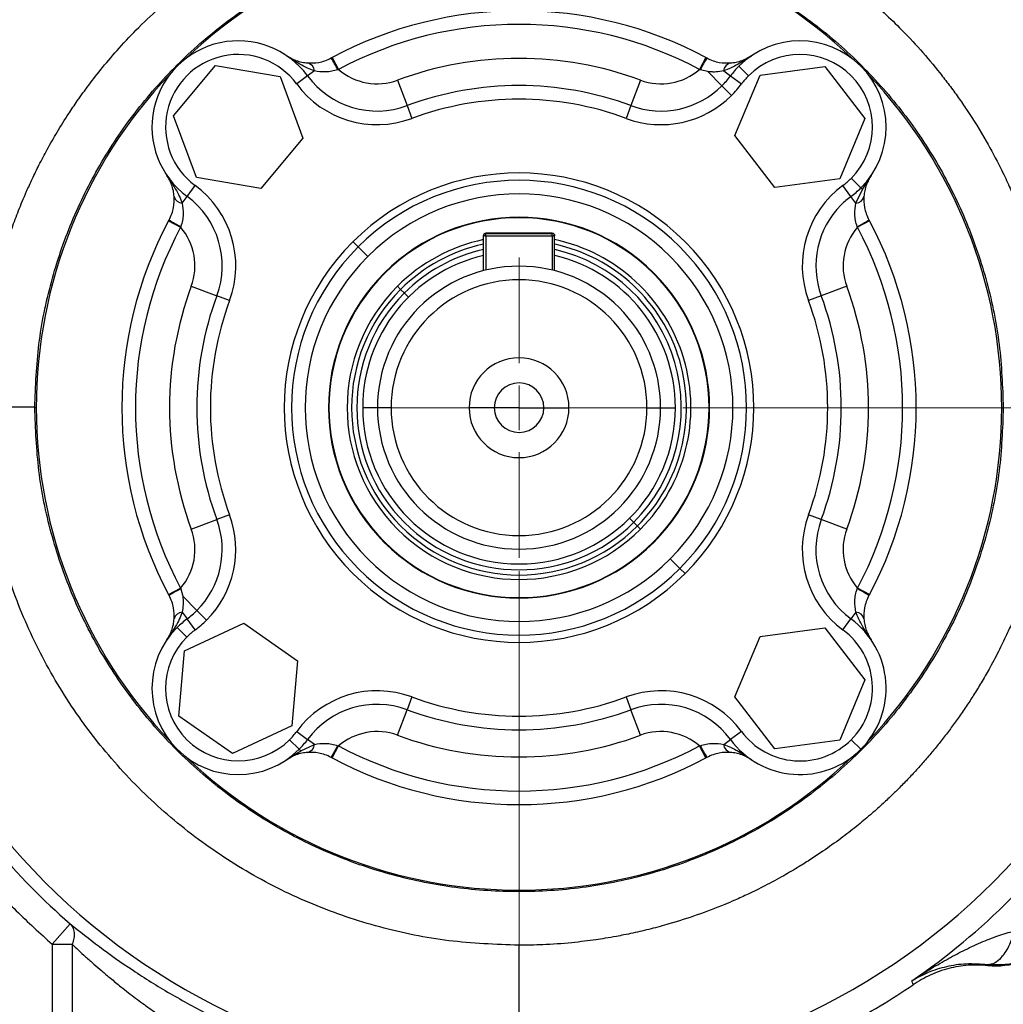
# Model space of a CAD drawing. Header units: inches. Extents: x 0.6 to 16.3, y 0.2 to 11.5.
# Tile 11 of 13: x 11.2 to 14.1, y 5.7 to 8.6. Entities that reach past the tile are written whole.
import ezdxf

# ---------------------------------------------------------------- set-up
doc = ezdxf.new("R2010")
doc.units = ezdxf.units.IN
doc.header["$MEASUREMENT"] = 0
doc.styles.add('SLDTEXTSTYLE0', font='TXT', dxfattribs={"width": 0.75})
doc.dimstyles.new('SLDDIMSTYLE0', dxfattribs={"dimtxt": 0.137795, "dimasz": 0.14, "dimexe": 0, "dimexo": 0.0625, "dimgap": 0.034449, "dimtad": 0, "dimtih": 1, "dimtoh": 1, "dimdec": 1, "dimlfac": 1.5, "dimrnd": 1e-09, "dimzin": 12, "dimdsep": 46, "dimtxsty": 'SLDTEXTSTYLE0', "dimblk1": 'CLOSED', "dimblk2": 'CLOSED', "dimsah": 1, "dimcen": 0.09, "dimadec": 0, "dimazin": 3, "dimtfac": 1, "dimtdec": 1, "dimtofl": 0, "dimtmove": 0, "dimatfit": 3, "dimldrblk": 'CLOSED', "dimfxl": 0, "dimfrac": 2, "dimtolj": 1, "dimtzin": 12, "dimarcsym": 0})
doc.dimstyles.new('SLDDIMSTYLE1', dxfattribs={"dimtxt": 0.137795, "dimasz": 0.14, "dimexe": 0, "dimexo": 0.0625, "dimgap": 0.034449, "dimtad": 0, "dimdec": 1, "dimlfac": 1.5, "dimrnd": 1e-09, "dimzin": 12, "dimdsep": 46, "dimtxsty": 'SLDTEXTSTYLE0', "dimblk1": 'CLOSED', "dimblk2": 'CLOSED', "dimsah": 1, "dimcen": 0.09, "dimadec": 0, "dimazin": 3, "dimtfac": 1, "dimtdec": 1, "dimtofl": 0, "dimtmove": 0, "dimatfit": 3, "dimldrblk": 'CLOSED', "dimfxl": 0, "dimfrac": 2, "dimtolj": 1, "dimtzin": 12, "dimarcsym": 0})
doc.dimstyles.new('SLDDIMSTYLE2', dxfattribs={"dimtxt": 0.137795, "dimasz": 0.14, "dimexe": 0, "dimexo": 0.0625, "dimgap": 0.034449, "dimtad": 0, "dimdec": 1, "dimlfac": 1.5, "dimrnd": 1e-09, "dimzin": 12, "dimdsep": 46, "dimtxsty": 'SLDTEXTSTYLE0', "dimblk1": 'CLOSED', "dimblk2": 'CLOSED', "dimsah": 1, "dimcen": 0.09, "dimadec": 0, "dimazin": 3, "dimtfac": 1, "dimtdec": 1, "dimtmove": 0, "dimatfit": 0, "dimldrblk": 'CLOSED', "dimfxl": 0, "dimfrac": 2, "dimtolj": 1, "dimtzin": 12, "dimarcsym": 0})
doc.dimstyles.new('SLDDIMSTYLE4', dxfattribs={"dimtxt": 0.137795, "dimasz": 0.14, "dimexe": 0, "dimexo": 0.0625, "dimgap": 0.034449, "dimtad": 0, "dimtih": 1, "dimtoh": 1, "dimdec": 1, "dimlfac": 1.5, "dimrnd": 1e-09, "dimzin": 12, "dimdsep": 46, "dimtxsty": 'SLDTEXTSTYLE0', "dimblk1": 'CLOSED', "dimblk2": 'CLOSED', "dimsah": 1, "dimcen": 0.09, "dimadec": 0, "dimazin": 3, "dimtfac": 1, "dimtofl": 0, "dimtmove": 0, "dimatfit": 3, "dimldrblk": 'CLOSED', "dimfxl": 0, "dimfrac": 2, "dimtolj": 1, "dimtzin": 12, "dimarcsym": 0})

# ---------------------------------------------------------------- blocks, each defined once
blk = doc.blocks.new('_Closed')
at = {"color": 0, "linetype": 'ByBlock', "lineweight": -2}
for p, q in [((-1, 0.166667), (0, 0)), ((-1, 0.166667), (-1, -0.166667)), ((0, 0), (-1, -0.166667)), ((0, 0), (-1, 0))]:
    blk.add_line(p, q, dxfattribs=at)
blk = doc.blocks.new('_D')
at = {"color": 7, "linetype": 'Continuous', "lineweight": 0}
for p, q in [((13.2198, 9.5086), (15.6873, 9.5086)), ((15.648, 9.5086), (15.648, 8.403)), ((15.4952, 8.375), (15.4533, 8.375)), ((15.4533, 8.375), (15.4533, 8.1562)), ((15.8007, 8.375), (15.8427, 8.375)), ((15.8427, 8.375), (15.8427, 8.1562)), ((15.4533, 8.1562), (15.4952, 8.1562)), ((15.8427, 8.1562), (15.8007, 8.1562)), ((15.648, 4.6389), (15.648, 7.9501)), ((13.9163, 4.6389), (15.6873, 4.6389))]:
    blk.add_line(p, q, dxfattribs=at)
at = {"color": 7, "linetype": 'Continuous', "lineweight": 18, "xscale": 0.14, "yscale": 0.14}
for p, rotation in [((15.648, 9.5086), 90.0000000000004), ((15.648, 4.6389), 270.0000000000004)]:
    blk.add_blockref('_Closed', p, dxfattribs=dict(at, rotation=rotation))
at = {"color": 7, "linetype": 'Continuous', "lineweight": 18, "char_height": 0.1378, "attachment_point": 1, "style": 'SLDTEXTSTYLE0'}
for s, insert in [('186', (15.4952, 8.3339)), ('7.3', (15.5207, 8.1277))]:
    blk.add_mtext(s, dxfattribs=dict(at, insert=insert))
blk = doc.blocks.new('_D_1')
at = {"color": 7, "linetype": 'Continuous', "lineweight": 0}
for p, q in [((14.7242, 6.8776), (14.7242, 3.2609)), ((11.8375, 4.8951), (11.8375, 3.2609)), ((14.0802, 3.4988), (14.0382, 3.4988)), ((14.0382, 3.4988), (14.0382, 3.28)), ((14.3857, 3.4988), (14.4276, 3.4988)), ((14.4276, 3.4988), (14.4276, 3.28)), ((11.8375, 3.3003), (13.9174, 3.3003)), ((14.7242, 3.3003), (14.5485, 3.3003)), ((14.0382, 3.28), (14.0802, 3.28)), ((14.4276, 3.28), (14.3857, 3.28))]:
    blk.add_line(p, q, dxfattribs=at)
at = {"color": 7, "linetype": 'Continuous', "lineweight": 18, "xscale": 0.14, "yscale": 0.14, "rotation": 180.0000000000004}
blk.add_blockref('_Closed', (11.8375, 3.3003), dxfattribs=at)
at = {"color": 7, "linetype": 'Continuous', "lineweight": 18, "xscale": 0.14, "yscale": 0.14}
blk.add_blockref('_Closed', (14.7242, 3.3003), dxfattribs=at)
at = {"color": 7, "linetype": 'Continuous', "lineweight": 18, "char_height": 0.1378, "attachment_point": 1, "style": 'SLDTEXTSTYLE0'}
for s, insert in [('110', (14.0802, 3.4576)), ('4.3', (14.1057, 3.2515))]:
    blk.add_mtext(s, dxfattribs=dict(at, insert=insert))
blk = doc.blocks.new('_D_2')
at = {"color": 7, "linetype": 'Continuous', "lineweight": 0}
for p, q in [((12.6708, 6.9745), (12.6708, 4.2058)), ((11.8375, 4.8951), (11.8375, 4.2058)), ((12.1534, 4.4437), (12.1114, 4.4437)), ((12.1114, 4.4437), (12.1114, 4.2249)), ((12.357, 4.4437), (12.399, 4.4437)), ((12.399, 4.4437), (12.399, 4.2249)), ((11.8375, 4.2452), (11.5875, 4.2452)), ((12.6708, 4.2452), (12.9208, 4.2452)), ((12.1114, 4.2249), (12.1534, 4.2249)), ((12.399, 4.2249), (12.357, 4.2249))]:
    blk.add_line(p, q, dxfattribs=at)
at = {"color": 7, "linetype": 'Continuous', "lineweight": 18, "xscale": 0.14, "yscale": 0.14}
blk.add_blockref('_Closed', (11.8375, 4.2452, -1.031), dxfattribs=at)
at = {"color": 7, "linetype": 'Continuous', "lineweight": 18, "xscale": 0.14, "yscale": 0.14, "rotation": 180.0000000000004}
blk.add_blockref('_Closed', (12.6708, 4.2452, -1.031), dxfattribs=at)
at = {"color": 7, "linetype": 'Continuous', "lineweight": 18, "char_height": 0.1378, "attachment_point": 1, "style": 'SLDTEXTSTYLE0'}
for s, insert in [('32', (12.1534, 4.4025)), ('1.3', (12.1279, 4.1964))]:
    blk.add_mtext(s, dxfattribs=dict(at, insert=insert))
blk = doc.blocks.new('_D_5')
at = {"color": 7, "linetype": 'Continuous', "lineweight": 0}
for p, q in [((13.1516, 7.4553), (15.1456, 7.4553)), ((15.1063, 7.4553), (15.1063, 5.63)), ((14.9535, 5.602), (14.9116, 5.602)), ((14.9116, 5.602), (14.9116, 5.3832)), ((15.259, 5.602), (15.301, 5.602)), ((15.301, 5.602), (15.301, 5.3832)), ((14.9116, 5.3832), (14.9535, 5.3832)), ((15.301, 5.3832), (15.259, 5.3832)), ((15.1063, 4.6389), (15.1063, 5.177)), ((13.9163, 4.6389), (15.1456, 4.6389))]:
    blk.add_line(p, q, dxfattribs=at)
at = {"color": 7, "linetype": 'Continuous', "lineweight": 18, "xscale": 0.14, "yscale": 0.14}
for p, rotation in [((15.1063, 7.4553, -1.031), 90.0000000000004), ((15.1063, 4.6389, -1.031), 270.0000000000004)]:
    blk.add_blockref('_Closed', p, dxfattribs=dict(at, rotation=rotation))
at = {"color": 7, "linetype": 'Continuous', "lineweight": 18, "char_height": 0.1378, "attachment_point": 1, "style": 'SLDTEXTSTYLE0'}
for s, insert in [('107', (14.9535, 5.5608)), ('4.2', (14.979, 5.3547))]:
    blk.add_mtext(s, dxfattribs=dict(at, insert=insert))
blk = doc.blocks.new('SW_CENTERMARKSYMBOL_0')
at = {"color": 0, "linetype": 'Continuous', "lineweight": 18}
for p, q in [((0, 0.1312), (0, 0.4415)), ((0, 0), (0, 0.0656)), ((-0.1312, 0), (-0.4415, 0)), ((0, 0), (-0.0656, 0)), ((0, 0), (0, -0.0656)), ((0, 0), (0.0656, 0)), ((0.1312, 0), (0.4415, 0)), ((0, -0.1312), (0, -0.4415))]:
    blk.add_line(p, q, dxfattribs=at)

msp = doc.modelspace()

# ---------------------------------------------------------------- linework, layer by layer
at = {"color": 7, "linetype": 'Continuous', "lineweight": 25}
for p, q in [((12.1218, 8.4847), (12.1406, 8.4494)), ((13.2199, 8.4847), (13.201, 8.4494)), ((11.6562, 8.3126), (11.779, 8.4607)), ((11.779, 8.4607), (11.9687, 8.4284)), ((13.3167, 8.4594), (13.3449, 8.4311)), ((13.3787, 8.433), (13.5695, 8.458)), ((13.5695, 8.458), (13.6866, 8.3053)), ((11.9687, 8.4284), (12.0356, 8.2479)), ((12.0499, 8.4304), (12.0177, 8.4067)), ((12.0697, 8.445), (12.0499, 8.4304)), ((13.225, 8.4432), (13.2031, 8.4487)), ((13.225, 8.4432), (13.2668, 8.4014)), ((13.272, 8.445), (13.2917, 8.4304)), ((13.2917, 8.4304), (13.324, 8.4067)), ((13.305, 8.2552), (13.3787, 8.433)), ((12.3142, 8.418), (12.342, 8.343)), ((13.0275, 8.418), (12.9997, 8.343)), ((13.2951, 8.3731), (13.2668, 8.4014)), ((12.342, 8.343), (12.3559, 8.3055)), ((12.9997, 8.343), (12.9858, 8.3055)), ((11.723, 8.1321), (11.6562, 8.3126)), ((13.6866, 8.3053), (13.6129, 8.1275)), ((12.0356, 8.2479), (11.9127, 8.0998)), ((13.4221, 8.1025), (13.305, 8.2552)), ((11.9127, 8.0998), (11.723, 8.1321)), ((13.6793, 8.0967), (13.7055, 8.1381)), ((11.6957, 8.0762), (11.7194, 8.1084)), ((13.6129, 8.1275), (13.4221, 8.1025)), ((13.6459, 8.0762), (13.6222, 8.1084)), ((13.6749, 8.1011), (13.6466, 8.1294)), ((11.6812, 8.0564), (11.6957, 8.0762)), ((13.6605, 8.0564), (13.6459, 8.0762)), ((13.6605, 8.0564), (13.6793, 8.0967)), ((13.6749, 8.1011), (13.6793, 8.0967)), ((11.6414, 8.0043), (11.6767, 7.9855)), ((13.7002, 8.0043), (13.6649, 7.9855)), ((12.5735, 7.9685), (12.5735, 7.9674)), ((12.7685, 7.9685), (12.5735, 7.9685)), ((12.5735, 7.9674), (12.7685, 7.9674)), ((12.7685, 7.9598), (12.5735, 7.9598)), ((12.7685, 7.9674), (12.7685, 7.9685)), ((12.276, 7.8501), (12.2751, 7.851)), ((11.7081, 7.812), (11.7831, 7.7842)), ((12.323, 7.8031), (12.3138, 7.8123)), ((12.3339, 7.7922), (12.323, 7.8031)), ((12.346, 7.7801), (12.3339, 7.7922)), ((13.6336, 7.812), (13.5585, 7.7842)), ((11.8206, 7.7703), (11.7831, 7.7842)), ((13.5585, 7.7842), (13.521, 7.7703)), ((11.2483, 7.4553), (11.2483, 7.4566)), ((11.2527, 7.4553), (11.2483, 7.4553)), ((12.255, 7.4553), (12.2115, 7.4553)), ((12.295, 7.4553), (12.255, 7.4553)), ((12.5979, 7.4553), (12.5242, 7.4553)), ((12.6708, 7.4553), (12.5979, 7.4553)), ((12.6708, 7.4553), (12.7437, 7.4553)), ((12.7437, 7.4553), (12.8175, 7.4553)), ((13.0467, 7.4553), (13.0867, 7.4553)), ((13.0867, 7.4553), (13.1301, 7.4553)), ((14.0889, 7.4553), (14.0933, 7.4553)), ((11.7081, 7.0986), (11.7831, 7.1264)), ((11.8206, 7.1403), (11.7831, 7.1264)), ((12.9956, 7.1305), (13.0078, 7.1183)), ((13.5585, 7.1264), (13.521, 7.1403)), ((13.6336, 7.0986), (13.5585, 7.1264)), ((13.0078, 7.1183), (13.0186, 7.1075)), ((13.0186, 7.1075), (13.0279, 7.0982)), ((13.0656, 7.0605), (13.0666, 7.0595)), ((11.6414, 6.9063), (11.6767, 6.9251)), ((11.6774, 6.923), (11.6829, 6.9011)), ((13.7002, 6.9063), (13.6649, 6.9251)), ((11.6829, 6.9011), (11.7247, 6.8593)), ((11.753, 6.831), (11.7247, 6.8593)), ((11.6812, 6.8542), (11.6957, 6.8344)), ((11.7194, 6.8022), (11.6957, 6.8344)), ((13.6222, 6.8022), (13.6459, 6.8344)), ((13.6605, 6.8542), (13.6459, 6.8344)), ((11.6667, 6.8095), (11.695, 6.7812)), ((11.6882, 6.7407), (11.8626, 6.822)), ((11.8626, 6.822), (12.0203, 6.7117)), ((13.3787, 6.7831), (13.5695, 6.8081)), ((13.5695, 6.8081), (13.6866, 6.6554)), ((13.305, 6.6053), (13.3787, 6.7831)), ((11.6715, 6.549), (11.6882, 6.7407)), ((12.0203, 6.7117), (12.0035, 6.52)), ((13.6866, 6.6554), (13.6129, 6.4776)), ((12.3559, 6.6051), (12.342, 6.5676)), ((12.9858, 6.6051), (12.9997, 6.5676)), ((13.4221, 6.4526), (13.305, 6.6053)), ((11.8291, 6.4386), (11.6715, 6.549)), ((12.3142, 6.4926), (12.342, 6.5676)), ((13.0275, 6.4926), (12.9997, 6.5676)), ((12.0035, 6.52), (11.8291, 6.4386)), ((12.0177, 6.5039), (12.0499, 6.4802)), ((13.324, 6.5039), (13.2917, 6.4802)), ((12.025, 6.4512), (11.9967, 6.4795)), ((12.0294, 6.4468), (12.0697, 6.4656)), ((12.0697, 6.4656), (12.0499, 6.4802)), ((12.1218, 6.4259), (12.1406, 6.4612)), ((13.2199, 6.4259), (13.201, 6.4612)), ((13.272, 6.4656), (13.2917, 6.4802)), ((13.6129, 6.4776), (13.4221, 6.4526)), ((13.6749, 6.4512), (13.6466, 6.4795)), ((11.988, 6.4206), (12.0294, 6.4468)), ((12.025, 6.4512), (12.0294, 6.4468)), ((11.2995, 5.8783), (11.3519, 5.9386)), ((11.2995, 5.8783), (11.3583, 5.8783)), ((11.2995, 5.8783), (11.2995, 5.4736)), ((11.3583, 5.8783), (11.3583, 5.4736)), ((12.6708, 5.4844), (12.6708, 5.8751))]:
    msp.add_line(p, q, dxfattribs=at)
at = {"color": 8, "linetype": 'Continuous', "lineweight": 25}
for p, q in [((12.5735, 7.9598), (12.5735, 7.8596)), ((12.7685, 7.9598), (12.7685, 7.8595)), ((12.1983, 7.9278), (12.1831, 7.943)), ((12.2265, 7.8996), (12.1983, 7.9278)), ((13.1151, 7.011), (13.1433, 6.9828)), ((13.1433, 6.9828), (13.1586, 6.9676))]:
    msp.add_line(p, q, dxfattribs=at)
at = {"color": 7, "linetype": 'Continuous', "lineweight": 25, "flags": 128}
for points in [[(14.0477, 5.8159), (14.0476, 5.817), (14.0476, 5.818)], [(13.8266, 5.7652), (13.8257, 5.7683), (13.8249, 5.7708)], [(13.8284, 5.7594), (13.8274, 5.7626), (13.8266, 5.7652)]]:
    msp.add_lwpolyline(points, dxfattribs=at)
at = {"color": 7, "linetype": 'Continuous', "lineweight": 25}
for centre, radius, start, end in [((12.6708, 7.4553), 1.9709, 90, 180), ((12.6708, 7.4553), 1.9709, 0, 90), ((12.6708, 7.4553), 1.4181, 46.3759, 133.6241), ((12.6708, 7.4553), 1.1667, 61.9267, 118.0733), ((12.6708, 7.4553), 1.1267, 61.9267, 118.0733), ((11.8459, 8.2802), 0.2533, 36.3491, 233.6509), ((13.4958, 8.2802), 0.2533, 315, 135), ((11.8459, 8.2802), 0.2133, 36.3491, 233.6509), ((11.7438, 8.2479), 0.4429, 26.954, 32.0884), ((12.6708, 7.4553), 1.0267, 69.6717, 110.3283), ((13.5979, 8.2479), 0.4429, 147.9116, 153.046), ((13.4958, 8.2802), 0.2133, 315, 135), ((12.0436, 8.4431), 0.0262, 4.0364, 75.427), ((13.298, 8.4431), 0.0262, 104.573, 175.9636), ((13.4958, 8.2802), 0.2533, 135, 143.6509), ((12.6708, 7.4553), 1.4181, 136.3759, 180), ((12.2539, 8.5805), 0.2533, 216.3491, 290.3283), ((12.2539, 8.5805), 0.1733, 229.1687, 290.3283), ((13.0877, 8.5805), 0.1733, 249.6717, 310.8313), ((13.0877, 8.5805), 0.2533, 315, 323.6509), ((13.4958, 8.2802), 0.2133, 135, 143.6509), ((12.6708, 7.4553), 1.4181, 0, 43.6241), ((12.2539, 8.5805), 0.2933, 216.3491, 290.3283), ((12.6708, 7.4553), 0.9467, 69.6717, 110.3283), ((13.0877, 8.5805), 0.2533, 249.6717, 315), ((13.0877, 8.5805), 0.2933, 315, 323.6509), ((13.0877, 8.5805), 0.2933, 249.6717, 315), ((12.6708, 7.4553), 0.9067, 69.6717, 110.3283), ((12.6708, 7.4553), 0.6898, 315, 135), ((11.5456, 7.8722), 0.2933, 339.6717, 53.6509), ((12.6708, 7.4553), 0.6683, 315, 135), ((13.7961, 7.8722), 0.2933, 126.3491, 200.3283), ((13.4958, 8.2802), 0.2133, 306.3491, 315), ((11.683, 8.0825), 0.0262, 194.573, 265.9636), ((11.5456, 7.8722), 0.2533, 339.6717, 53.6509), ((12.6708, 7.4553), 0.6283, 315, 135), ((13.7961, 7.8722), 0.2533, 126.3491, 135), ((13.4958, 8.2802), 0.2533, 306.3491, 315), ((13.6587, 8.0825), 0.0262, 274.0364, 345.427), ((13.7961, 7.8722), 0.2533, 135, 200.3283), ((12.6708, 7.4553), 1.1667, 151.9267, 208.0733), ((11.8782, 8.3823), 0.4429, 237.9116, 243.046), ((12.6708, 7.4553), 0.5597, 315, 135), ((12.6708, 7.4553), 0.5583, 315, 135), ((13.4635, 8.3823), 0.4429, 296.954, 302.0884), ((12.6708, 7.4553), 1.1667, 331.9267, 28.0733), ((12.6708, 7.4553), 1.1267, 151.9267, 208.0733), ((11.5456, 7.8722), 0.1733, 339.6717, 40.8313), ((13.7961, 7.8722), 0.1733, 139.1687, 200.3283), ((12.6708, 7.4553), 1.1267, 331.9267, 28.0733), ((12.6708, 7.4553), 0.6898, 135, 315), ((12.6708, 7.4553), 0.5049, 101.9397, 135), ((12.6708, 7.4553), 0.5049, 315, 78.0758), ((12.6708, 7.4553), 0.6683, 135, 315), ((12.6708, 7.4553), 0.4593, 103.1759, 180), ((12.6708, 7.4553), 0.4593, 0, 76.7906), ((12.6708, 7.4553), 0.6283, 135, 315), ((12.6708, 7.4553), 0.5597, 135, 315), ((12.6708, 7.4553), 0.5583, 135, 315), ((12.6708, 7.4553), 0.4158, 0, 180), ((12.6708, 7.4553), 0.3758, 0, 180), ((12.6708, 7.4553), 1.0267, 159.6717, 200.3283), ((12.6708, 7.4553), 0.5049, 135, 315), ((12.6708, 7.4553), 0.4918, 135, 315), ((12.6708, 7.4553), 0.4765, 135, 315), ((12.6708, 7.4553), 1.0267, 339.6717, 20.3283), ((12.6708, 7.4553), 0.9467, 159.6717, 200.3283), ((12.6708, 7.4553), 0.9067, 159.6717, 200.3283), ((12.6708, 7.4553), 0.9067, 339.6717, 20.3283), ((12.6708, 7.4553), 0.9467, 339.6717, 20.3283), ((12.6708, 7.4553), 0.1467, 0, 180), ((12.6708, 7.4553), 0.0729, 0, 180), ((12.6708, 7.4553), 1.9709, 180, 270), ((12.6708, 7.4553), 1.4181, 180, 223.6241), ((12.6708, 7.4553), 0.4593, 180, 0), ((12.6708, 7.4553), 0.4158, 180, 0), ((12.6708, 7.4553), 0.3758, 180, 0), ((12.6708, 7.4553), 0.1467, 180, 0), ((12.6708, 7.4553), 0.0729, 180, 0), ((12.6708, 7.4553), 1.9709, 270, 0), ((12.6708, 7.4553), 1.4181, 316.3759, 0), ((11.5456, 7.0384), 0.2533, 315, 20.3283), ((11.5456, 7.0384), 0.2933, 315, 20.3283), ((13.7961, 7.0384), 0.2933, 159.6717, 233.6509), ((13.7961, 7.0384), 0.2533, 159.6717, 233.6509), ((11.5456, 7.0384), 0.1733, 319.1687, 20.3283), ((13.7961, 7.0384), 0.1733, 159.6717, 220.8313), ((11.8782, 6.5282), 0.4429, 116.954, 122.0884), ((13.4635, 6.5282), 0.4429, 57.9116, 63.046), ((11.5456, 7.0384), 0.2533, 306.3491, 315), ((11.683, 6.8281), 0.0262, 94.0364, 165.427), ((11.8459, 6.6303), 0.2533, 126.3491, 135), ((11.5456, 7.0384), 0.2933, 306.3491, 315), ((13.4958, 6.6303), 0.2533, 315, 53.6509), ((13.6587, 6.8281), 0.0262, 14.573, 85.9636), ((11.8459, 6.6303), 0.2533, 135, 315), ((11.8459, 6.6303), 0.2133, 126.3491, 135), ((13.4958, 6.6303), 0.2133, 315, 53.6509), ((11.8459, 6.6303), 0.2133, 135, 315), ((12.2539, 6.33), 0.2933, 69.6717, 143.6509), ((12.6708, 7.4553), 0.9067, 249.6717, 290.3283), ((13.0877, 6.33), 0.2933, 36.3491, 110.3283), ((12.2539, 6.33), 0.2533, 69.6717, 143.6509), ((13.0877, 6.33), 0.2533, 36.3491, 110.3283), ((12.6708, 7.4553), 0.9467, 249.6717, 290.3283), ((11.8459, 6.6303), 0.2133, 315, 323.6509), ((12.2539, 6.33), 0.1733, 69.6717, 130.8313), ((12.6708, 7.4553), 1.0267, 249.6717, 290.3283), ((13.0877, 6.33), 0.1733, 49.1687, 110.3283), ((13.4958, 6.6303), 0.2133, 216.3491, 315), ((11.8459, 6.6303), 0.2533, 315, 323.6509), ((12.0436, 6.4675), 0.0262, 284.573, 355.9636), ((11.7438, 6.6627), 0.4429, 327.9116, 333.046), ((12.6708, 7.4553), 1.1267, 241.9267, 298.0733), ((13.5979, 6.6627), 0.4429, 206.954, 212.0884), ((13.298, 6.4675), 0.0262, 184.0364, 255.427), ((13.4958, 6.6303), 0.2533, 216.3491, 315), ((12.6708, 7.4553), 1.4181, 226.3759, 313.6241), ((12.6708, 7.4553), 1.1667, 241.9267, 298.0733), ((12.6708, 7.4553), 2.0099, 211.0232, 228.9899), ((12.6708, 7.4553), 2.0419, 304.4163, 325.5837), ((14.0704, 6.0557), 0.2409, 264.5811, 0), ((12.6708, 7.4553), 2.0533, 297.8707, 304.3161)]:
    msp.add_arc(centre, radius, start, end, dxfattribs=at)
at = {"color": 8, "linetype": 'Continuous', "lineweight": 25}
for radius, start, end in [(0.4918, 102.2847, 135), (0.4918, 315, 77.7002), (0.4765, 102.7053, 135), (0.4765, 315, 77.2603)]:
    msp.add_arc((12.6708, 7.4553), radius, start, end, dxfattribs=at)
at = {"color": 7, "linetype": 'Continuous', "lineweight": 25}
for points, knots in [([(11.0908, 7.4567), (11.0912, 7.482), (11.092, 7.5386), (11.0997, 7.6325), (11.1135, 7.7285), (11.1333, 7.8228), (11.1507, 7.8879), (11.1648, 7.9337), (11.1729, 7.9585), (11.1816, 7.9836), (11.1909, 8.0091), (11.2008, 8.035), (11.2119, 8.0625), (11.2251, 8.0933), (11.2414, 8.1292), (11.2614, 8.1702), (11.2857, 8.2163), (11.3147, 8.2669), (11.3443, 8.3143), (11.3754, 8.3604), (11.4083, 8.4059), (11.449, 8.4579), (11.4978, 8.5148), (11.5554, 8.5757), (11.62, 8.6366), (11.6886, 8.6941), (11.7607, 8.748), (11.8382, 8.7992), (11.9186, 8.8457), (11.9955, 8.8843), (12.0579, 8.9119), (12.1133, 8.9339), (12.1688, 8.9539), (12.2313, 8.9735), (12.2923, 8.9898), (12.3477, 9.0024), (12.427, 9.0175), (12.5348, 9.0321), (12.6255, 9.0342), (12.6708, 9.0353)], [0, 0, 0, 0, 0.030535, 0.06847, 0.113807, 0.147787, 0.184992, 0.19527, 0.20577, 0.216491, 0.227433, 0.238597, 0.249982, 0.263313, 0.279189, 0.29761, 0.318576, 0.342085, 0.368139, 0.38619, 0.409332, 0.435995, 0.466177, 0.49988, 0.537388, 0.573457, 0.608085, 0.646318, 0.685699, 0.720364, 0.750313, 0.768234, 0.792431, 0.821655, 0.847443, 0.868797, 0.89031, 0.945156, 1, 1, 1, 1]), ([(12.6708, 9.0353), (12.6956, 9.035), (12.7485, 9.0342), (12.8325, 9.0278), (12.923, 9.0161), (13.0353, 8.9945), (13.122, 8.9706), (13.1832, 8.9501), (13.2021, 8.9434), (13.221, 8.9365), (13.2398, 8.9294), (13.2585, 8.922), (13.2817, 8.9125), (13.3131, 8.8991), (13.3575, 8.8787), (13.415, 8.8498), (13.4833, 8.8114), (13.5454, 8.772), (13.5982, 8.735), (13.6422, 8.702), (13.6891, 8.6641), (13.7386, 8.6207), (13.8146, 8.5479), (13.8751, 8.4799), (13.9211, 8.4213), (13.9347, 8.4034), (13.948, 8.3855), (13.9609, 8.3675), (13.9735, 8.3495), (14.0021, 8.3072), (14.0406, 8.245), (14.0763, 8.1783), (14.0973, 8.1354), (14.1082, 8.1119), (14.1174, 8.0914), (14.125, 8.0738), (14.1517, 8.0099), (14.1747, 7.9441), (14.1939, 7.876), (14.1989, 7.8572), (14.2038, 7.8384), (14.2083, 7.8195), (14.2127, 7.8005), (14.2168, 7.7815), (14.22, 7.7657), (14.2237, 7.7466), (14.229, 7.718), (14.2361, 7.6728), (14.2434, 7.6129), (14.2495, 7.5392), (14.2504, 7.485), (14.2509, 7.4554)], [0, 0, 0, 0, 0.029986, 0.063918, 0.101794, 0.140272, 0.202114, 0.210215, 0.218317, 0.226418, 0.234519, 0.24262, 0.250721, 0.264835, 0.283829, 0.309793, 0.342725, 0.378465, 0.398618, 0.420671, 0.444964, 0.471497, 0.500269, 0.572122, 0.581247, 0.590306, 0.599297, 0.608222, 0.617079, 0.62587, 0.669953, 0.705467, 0.717274, 0.727708, 0.736771, 0.744461, 0.75078, 0.820611, 0.828452, 0.836294, 0.844135, 0.851977, 0.859818, 0.86766, 0.875501, 0.879237, 0.891177, 0.91072, 0.934473, 0.964233, 1, 1, 1, 1]), ([(11.2483, 7.4566), (11.2507, 7.5187), (11.2556, 7.6427), (11.2935, 7.8257), (11.3532, 8.0023), (11.436, 8.1695), (11.5397, 8.3245), (11.6628, 8.4647), (11.8031, 8.5876), (11.9583, 8.6912), (12.1257, 8.7736), (12.3024, 8.8334), (12.4853, 8.8697), (12.6715, 8.8818), (12.8576, 8.8696), (13.0406, 8.8331), (13.2172, 8.7731), (13.3845, 8.6905), (13.5396, 8.5868), (13.6798, 8.4638), (13.8028, 8.3235), (13.9063, 8.1684), (13.9889, 8.0011), (14.0485, 7.8244), (14.0863, 7.6414), (14.091, 7.5173), (14.0933, 7.4553)], [0, 0, 0, 0, 0.041667, 0.083333, 0.125, 0.166667, 0.208333, 0.25, 0.291667, 0.333333, 0.375, 0.416667, 0.458333, 0.5, 0.541667, 0.583333, 0.625, 0.666667, 0.708333, 0.75, 0.791667, 0.833333, 0.875, 0.916667, 0.958333, 1, 1, 1, 1]), ([(12.0697, 8.445), (12.0629, 8.4476), (12.048, 8.4533), (12.0276, 8.4646), (12.0073, 8.4771), (11.9944, 8.4857), (11.988, 8.4899)], [0, 0, 0, 0, 0.229518, 0.500348, 0.749899, 1, 1, 1, 1]), ([(11.988, 8.4899), (11.9923, 8.4872), (12.0009, 8.4818), (12.0158, 8.4754), (12.0318, 8.4705), (12.0444, 8.4691), (12.0502, 8.4684)], [0, 0, 0, 0, 0.250067, 0.500044, 0.771108, 1, 1, 1, 1]), ([(12.0502, 8.4684), (12.0606, 8.4684), (12.0762, 8.4682), (12.1008, 8.4745), (12.1129, 8.4803), (12.119, 8.4832)], [0, 0, 0, 0, 0.4976866, 0.7477779, 1, 1, 1, 1]), ([(12.119, 8.4832), (12.1195, 8.4835), (12.1204, 8.484), (12.1214, 8.4845), (12.1218, 8.4847)], [0, 0, 0, 0, 0.56, 1, 1, 1, 1]), ([(13.2199, 8.4847), (13.2204, 8.4844), (13.2213, 8.4839), (13.2223, 8.4834), (13.2227, 8.4832)], [0, 0, 0, 0, 0.56, 1, 1, 1, 1]), ([(13.2227, 8.4832), (13.2287, 8.4803), (13.2408, 8.4745), (13.2654, 8.4682), (13.281, 8.4684), (13.2915, 8.4684)], [0, 0, 0, 0, 0.251248, 0.501285, 1, 1, 1, 1]), ([(13.3536, 8.4899), (13.3472, 8.4857), (13.3344, 8.4771), (13.314, 8.4646), (13.2936, 8.4533), (13.2788, 8.4476), (13.272, 8.445)], [0, 0, 0, 0, 0.249837, 0.499645, 0.770472, 1, 1, 1, 1]), ([(13.2915, 8.4684), (13.2972, 8.4691), (13.3098, 8.4705), (13.3258, 8.4754), (13.3407, 8.4818), (13.3493, 8.4872), (13.3536, 8.4899)], [0, 0, 0, 0, 0.228886, 0.499952, 0.749999, 1, 1, 1, 1]), ([(12.1385, 8.4487), (12.1326, 8.4469), (12.1208, 8.4433), (12.0967, 8.4409), (12.0805, 8.4433), (12.0697, 8.445)], [0, 0, 0, 0, 0.2513082, 0.5005477, 1, 1, 1, 1]), ([(12.1406, 8.4494), (12.1402, 8.4493), (12.1395, 8.449), (12.1388, 8.4488), (12.1385, 8.4487)], [0, 0, 0, 0, 0.56, 1, 1, 1, 1]), ([(13.2031, 8.4487), (13.2027, 8.4488), (13.202, 8.4491), (13.2013, 8.4493), (13.201, 8.4494)], [0, 0, 0, 0, 0.5599999, 1, 1, 1, 1]), ([(13.272, 8.445), (13.2646, 8.4437), (13.2548, 8.442), (13.2428, 8.4418), (13.2346, 8.4421), (13.2291, 8.4427), (13.225, 8.4432)], [0, 0, 0, 0, 0.49944, 0.666196, 0.750822, 1, 1, 1, 1]), ([(11.6362, 8.1381), (11.6405, 8.1317), (11.649, 8.1188), (11.6615, 8.0985), (11.6728, 8.0781), (11.6785, 8.0632), (11.6812, 8.0564)], [0, 0, 0, 0, 0.249837, 0.499645, 0.770472, 1, 1, 1, 1]), ([(11.6577, 8.0759), (11.657, 8.0817), (11.6556, 8.0943), (11.6507, 8.1103), (11.6443, 8.1252), (11.6389, 8.1338), (11.6362, 8.1381)], [0, 0, 0, 0, 0.228886, 0.499952, 0.749999, 1, 1, 1, 1]), ([(13.7055, 8.1381), (13.7028, 8.1338), (13.6974, 8.1252), (13.691, 8.1103), (13.6861, 8.0943), (13.6846, 8.0817), (13.684, 8.0759)], [0, 0, 0, 0, 0.250067, 0.500044, 0.771108, 1, 1, 1, 1]), ([(11.6429, 8.0071), (11.6458, 8.0132), (11.6516, 8.0253), (11.6579, 8.0499), (11.6578, 8.0655), (11.6577, 8.0759)], [0, 0, 0, 0, 0.251248, 0.501285, 1, 1, 1, 1]), ([(13.684, 8.0759), (13.6839, 8.0655), (13.6838, 8.0499), (13.6901, 8.0253), (13.6958, 8.0132), (13.6987, 8.0071)], [0, 0, 0, 0, 0.497687, 0.747778, 1, 1, 1, 1]), ([(11.6812, 8.0564), (11.6828, 8.0456), (11.6853, 8.0294), (11.6828, 8.0053), (11.6792, 7.9935), (11.6774, 7.9876)], [0, 0, 0, 0, 0.499452, 0.748692, 1, 1, 1, 1]), ([(13.6642, 7.9876), (13.6624, 7.9935), (13.6589, 8.0053), (13.6564, 8.0294), (13.6589, 8.0456), (13.6605, 8.0564)], [0, 0, 0, 0, 0.251308, 0.500548, 1, 1, 1, 1]), ([(11.6414, 8.0043), (11.6417, 8.0048), (11.6422, 8.0058), (11.6427, 8.0067), (11.6429, 8.0071)], [0, 0, 0, 0, 0.56, 1, 1, 1, 1]), ([(11.6774, 7.9876), (11.6773, 7.9872), (11.6771, 7.9865), (11.6768, 7.9858), (11.6767, 7.9855)], [0, 0, 0, 0, 0.56, 1, 1, 1, 1]), ([(13.6649, 7.9855), (13.6648, 7.9859), (13.6646, 7.9866), (13.6643, 7.9873), (13.6642, 7.9876)], [0, 0, 0, 0, 0.56, 1, 1, 1, 1]), ([(13.6987, 8.0071), (13.699, 8.0066), (13.6995, 8.0057), (13.7, 8.0047), (13.7002, 8.0043)], [0, 0, 0, 0, 0.56, 1, 1, 1, 1]), ([(12.5735, 7.9598), (12.5726, 7.9598), (12.5714, 7.9598), (12.5698, 7.96), (12.5687, 7.9601), (12.5679, 7.9602), (12.567, 7.9605), (12.5669, 7.9607), (12.5668, 7.9608)], [0, 0, 0, 0, 0.239092, 0.367888, 0.49949, 0.631167, 0.760178, 1, 1, 1, 1]), ([(12.5668, 7.8579), (12.5668, 7.8689), (12.5668, 7.9015), (12.5668, 7.9371), (12.5668, 7.9608)], [0, 0, 0, 0, 0.336151, 1, 1, 1, 1]), ([(12.7751, 7.9608), (12.7751, 7.9607), (12.7749, 7.9605), (12.7741, 7.9602), (12.7732, 7.9601), (12.7722, 7.96), (12.7706, 7.9598), (12.7693, 7.9598), (12.7685, 7.9598)], [0, 0, 0, 0, 0.239822, 0.368833, 0.50051, 0.632112, 0.760908, 1, 1, 1, 1]), ([(12.7751, 7.8581), (12.7751, 7.869), (12.7751, 7.9016), (12.7751, 7.9372), (12.7751, 7.9608)], [0, 0, 0, 0, 0.337429, 1, 1, 1, 1]), ([(11.2484, 7.4566), (11.2454, 7.4566), (11.2395, 7.4566), (11.2032, 7.4566), (11.1521, 7.4567), (11.1112, 7.4567), (11.0908, 7.4567)], [0, 0, 0, 0, 0.250007, 0.500015, 0.750007, 1, 1, 1, 1]), ([(12.6708, 5.8751), (12.6018, 5.8778), (12.4639, 5.883), (12.2605, 5.925), (12.0641, 5.9913), (11.8781, 6.0832), (11.7057, 6.1985), (11.5498, 6.3353), (11.4131, 6.4913), (11.2981, 6.6638), (11.2063, 6.8499), (11.1402, 7.0463), (11.0984, 7.2498), (11.0933, 7.3878), (11.0908, 7.4567)], [0, 0, 0, 0, 0.083336, 0.166671, 0.250006, 0.33334, 0.416674, 0.500007, 0.583341, 0.666673, 0.750006, 0.833337, 0.916669, 1, 1, 1, 1]), ([(14.0933, 7.4553), (14.091, 7.3932), (14.0863, 7.2691), (14.0485, 7.0861), (13.9889, 6.9094), (13.9062, 6.742), (13.8026, 6.5869), (13.6796, 6.4466), (13.5393, 6.3235), (13.3841, 6.2199), (13.2167, 6.1373), (13.04, 6.0773), (12.857, 6.0409), (12.6708, 6.0287), (12.4846, 6.0409), (12.3016, 6.0773), (12.1249, 6.1373), (11.9575, 6.2199), (11.8024, 6.3235), (11.6621, 6.4466), (11.5391, 6.5869), (11.4354, 6.742), (11.3528, 6.9094), (11.2932, 7.0861), (11.2554, 7.2691), (11.2507, 7.3932), (11.2483, 7.4553)], [0, 0, 0, 0, 0.0416667, 0.0833333, 0.125, 0.1666667, 0.2083333, 0.25, 0.2916667, 0.3333333, 0.375, 0.4166667, 0.4583333, 0.5, 0.5416667, 0.5833333, 0.625, 0.6666667, 0.7083333, 0.75, 0.7916667, 0.8333333, 0.875, 0.9166667, 0.9583333, 1, 1, 1, 1]), ([(14.2509, 7.4554), (14.2509, 7.4469), (14.2508, 7.4253), (14.2496, 7.386), (14.2467, 7.3365), (14.242, 7.2852), (14.236, 7.2374), (14.2294, 7.1945), (14.2217, 7.1524), (14.2055, 7.0748), (14.1861, 7.004), (14.1648, 6.9406), (14.1568, 6.918), (14.1485, 6.8954), (14.1398, 6.8731), (14.131, 6.8511), (14.1198, 6.8247), (14.104, 6.7892), (14.0818, 6.7433), (14.0567, 6.6958), (14.032, 6.6525), (14.0096, 6.6158), (13.987, 6.5808), (13.9643, 6.5476), (13.9408, 6.515), (13.9172, 6.4839), (13.8929, 6.4535), (13.8678, 6.4236), (13.842, 6.3944), (13.8155, 6.3658), (13.7898, 6.3395), (13.7636, 6.3138), (13.7353, 6.2872), (13.7013, 6.257), (13.6612, 6.2237), (13.6148, 6.1877), (13.5698, 6.1556), (13.5288, 6.1283), (13.4906, 6.1043), (13.4456, 6.0778), (13.3955, 6.0508), (13.3473, 6.0271), (13.3079, 6.0091), (13.2317, 5.9767), (13.1583, 5.9509), (13.085, 5.9304), (13.0585, 5.9234), (13.032, 5.917), (13.0053, 5.911), (12.9803, 5.9058), (12.9533, 5.9007), (12.9259, 5.8959), (12.8948, 5.8911), (12.8619, 5.8867), (12.81, 5.8809), (12.7457, 5.8761), (12.694, 5.8754), (12.6708, 5.8751)], [0, 0, 0, 0, 0.0102585, 0.0261117, 0.0475589, 0.0702447, 0.0883096, 0.1057974, 0.1227083, 0.1400613, 0.2015763, 0.2112468, 0.2209174, 0.230588, 0.2402587, 0.2499294, 0.2592184, 0.27488, 0.2969138, 0.3209084, 0.3397618, 0.3571023, 0.3729298, 0.3900617, 0.4057702, 0.4214787, 0.4371874, 0.4528962, 0.4686051, 0.4843142, 0.5000235, 0.5130124, 0.5286695, 0.5469947, 0.5679877, 0.5916482, 0.6179758, 0.6347792, 0.6512089, 0.6725295, 0.6978482, 0.7199988, 0.7374317, 0.7501465, 0.8201697, 0.8311786, 0.8421874, 0.8531961, 0.8642046, 0.875213, 0.8840874, 0.8974253, 0.9087971, 0.9221528, 0.9374924, 0.9720043, 1, 1, 1, 1]), ([(11.6767, 6.9251), (11.6769, 6.9247), (11.6771, 6.924), (11.6773, 6.9233), (11.6774, 6.923)], [0, 0, 0, 0, 0.56, 1, 1, 1, 1]), ([(13.6605, 6.8542), (13.6589, 6.865), (13.6564, 6.8812), (13.6589, 6.9053), (13.6624, 6.9171), (13.6642, 6.923)], [0, 0, 0, 0, 0.4994523, 0.7486918, 1, 1, 1, 1]), ([(13.6642, 6.923), (13.6643, 6.9234), (13.6646, 6.9241), (13.6648, 6.9248), (13.6649, 6.9251)], [0, 0, 0, 0, 0.56, 1, 1, 1, 1]), ([(11.6429, 6.9035), (11.6426, 6.904), (11.6421, 6.9049), (11.6416, 6.9058), (11.6414, 6.9063)], [0, 0, 0, 0, 0.56, 1, 1, 1, 1]), ([(11.6577, 6.8347), (11.6578, 6.845), (11.6579, 6.8607), (11.6516, 6.8853), (11.6458, 6.8974), (11.6429, 6.9035)], [0, 0, 0, 0, 0.497687, 0.747778, 1, 1, 1, 1]), ([(11.6829, 6.9011), (11.6834, 6.897), (11.684, 6.8915), (11.6843, 6.8834), (11.6842, 6.8713), (11.6824, 6.8615), (11.6812, 6.8542)], [0, 0, 0, 0, 0.249178, 0.333805, 0.50056, 1, 1, 1, 1]), ([(13.6987, 6.9035), (13.6958, 6.8974), (13.6901, 6.8853), (13.6838, 6.8607), (13.6839, 6.8451), (13.684, 6.8347)], [0, 0, 0, 0, 0.251248, 0.5012849, 1, 1, 1, 1]), ([(13.7002, 6.9063), (13.7, 6.9057), (13.6995, 6.9048), (13.699, 6.9039), (13.6987, 6.9035)], [0, 0, 0, 0, 0.56, 1, 1, 1, 1]), ([(11.6812, 6.8542), (11.6785, 6.8474), (11.6728, 6.8325), (11.6615, 6.8121), (11.649, 6.7917), (11.6405, 6.7789), (11.6362, 6.7725)], [0, 0, 0, 0, 0.229518, 0.500348, 0.749899, 1, 1, 1, 1]), ([(11.6362, 6.7725), (11.6389, 6.7768), (11.6443, 6.7854), (11.6507, 6.8003), (11.6556, 6.8163), (11.657, 6.8289), (11.6577, 6.8347)], [0, 0, 0, 0, 0.250067, 0.500044, 0.771108, 1, 1, 1, 1]), ([(13.7055, 6.7725), (13.7012, 6.7789), (13.6926, 6.7917), (13.6802, 6.8121), (13.6688, 6.8325), (13.6631, 6.8474), (13.6605, 6.8542)], [0, 0, 0, 0, 0.249837, 0.499645, 0.770472, 1, 1, 1, 1]), ([(13.684, 6.8347), (13.6846, 6.8289), (13.6861, 6.8163), (13.691, 6.8003), (13.6974, 6.7854), (13.7028, 6.7768), (13.7055, 6.7725)], [0, 0, 0, 0, 0.228886, 0.499952, 0.749999, 1, 1, 1, 1]), ([(12.0697, 6.4656), (12.0805, 6.4673), (12.0967, 6.4697), (12.1208, 6.4672), (12.1326, 6.4637), (12.1385, 6.4619)], [0, 0, 0, 0, 0.4994523, 0.7486918, 1, 1, 1, 1]), ([(12.1385, 6.4619), (12.1389, 6.4618), (12.1396, 6.4615), (12.1403, 6.4613), (12.1406, 6.4612)], [0, 0, 0, 0, 0.56, 1, 1, 1, 1]), ([(13.201, 6.4612), (13.2014, 6.4613), (13.2021, 6.4616), (13.2028, 6.4618), (13.2031, 6.4619)], [0, 0, 0, 0, 0.56, 1, 1, 1, 1]), ([(13.2031, 6.4619), (13.209, 6.4637), (13.2209, 6.4672), (13.2449, 6.4697), (13.2611, 6.4673), (13.272, 6.4656)], [0, 0, 0, 0, 0.2513082, 0.5005477, 1, 1, 1, 1]), ([(13.272, 6.4656), (13.2788, 6.463), (13.2936, 6.4573), (13.314, 6.446), (13.3344, 6.4335), (13.3472, 6.4249), (13.3536, 6.4206)], [0, 0, 0, 0, 0.229518, 0.500348, 0.749899, 1, 1, 1, 1]), ([(12.0502, 6.4421), (12.0444, 6.4415), (12.0318, 6.4401), (12.0158, 6.4352), (12.0009, 6.4288), (11.9923, 6.4233), (11.988, 6.4206)], [0, 0, 0, 0, 0.228886, 0.499952, 0.749999, 1, 1, 1, 1]), ([(12.119, 6.4274), (12.1129, 6.4303), (12.1009, 6.436), (12.0762, 6.4423), (12.0606, 6.4422), (12.0502, 6.4421)], [0, 0, 0, 0, 0.251248, 0.501285, 1, 1, 1, 1]), ([(12.1218, 6.4259), (12.1213, 6.4262), (12.1203, 6.4267), (12.1194, 6.4272), (12.119, 6.4274)], [0, 0, 0, 0, 0.56, 1, 1, 1, 1]), ([(13.2227, 6.4274), (13.2221, 6.4271), (13.2212, 6.4266), (13.2203, 6.4261), (13.2199, 6.4259)], [0, 0, 0, 0, 0.56, 1, 1, 1, 1]), ([(13.2915, 6.4421), (13.2811, 6.4422), (13.2655, 6.4423), (13.2409, 6.4361), (13.2287, 6.4303), (13.2227, 6.4274)], [0, 0, 0, 0, 0.497687, 0.747778, 1, 1, 1, 1]), ([(13.3536, 6.4206), (13.3493, 6.4233), (13.3407, 6.4288), (13.3258, 6.4352), (13.3098, 6.4401), (13.2972, 6.4415), (13.2915, 6.4421)], [0, 0, 0, 0, 0.250067, 0.500044, 0.771108, 1, 1, 1, 1]), ([(10.8799, 6.3782), (10.9128, 6.3266), (10.9784, 6.2233), (11.0857, 6.0906), (11.1925, 5.9751), (11.2638, 5.9106), (11.2995, 5.8783)], [0, 0, 0, 0, 0.279981, 0.559969, 0.779984, 1, 1, 1, 1]), ([(14.3081, 6.0786), (14.3088, 6.0615), (14.3101, 6.027), (14.2978, 5.9757), (14.2749, 5.9274), (14.2411, 5.885), (14.1988, 5.8513), (14.1505, 5.8283), (14.0991, 5.816), (14.0647, 5.8173), (14.0476, 5.818)], [0, 0, 0, 0, 0.12232, 0.246319, 0.372148, 0.499945, 0.627682, 0.753509, 0.877565, 1, 1, 1, 1]), ([(11.3519, 5.9386), (11.3797, 5.9164), (11.4351, 5.8721), (11.5351, 5.8016), (11.6441, 5.7326), (11.7227, 5.6908), (11.762, 5.6699)], [0, 0, 0, 0, 0.251644, 0.502201, 0.751399, 1, 1, 1, 1]), ([(11.3519, 5.9386), (11.3549, 5.9352), (11.3607, 5.9282), (11.3642, 5.9134), (11.364, 5.8965), (11.3602, 5.8844), (11.3583, 5.8783)], [0, 0, 0, 0, 0.250001, 0.500001, 0.75, 1, 1, 1, 1]), ([(13.8249, 5.7708), (13.8416, 5.7816), (13.8748, 5.8032), (13.9249, 5.8325), (13.9755, 5.8596), (14.0258, 5.8832), (14.0759, 5.9034), (14.1098, 5.9129), (14.1262, 5.9175)], [0, 0, 0, 0, 0.178544, 0.356594, 0.521452, 0.692118, 0.851365, 1, 1, 1, 1]), ([(14.1262, 5.9175), (14.1208, 5.9016), (14.1099, 5.8697), (14.0885, 5.8386), (14.0672, 5.8207), (14.0541, 5.8189), (14.0476, 5.818)], [0, 0, 0, 0, 0.2797928, 0.5595849, 0.7797934, 1, 1, 1, 1]), ([(11.3583, 5.8783), (11.3643, 5.8726), (11.377, 5.8606), (11.3982, 5.8411), (11.421, 5.8208), (11.4453, 5.7996), (11.4717, 5.7774), (11.4982, 5.7558), (11.5297, 5.731), (11.5637, 5.7055), (11.6035, 5.677), (11.6435, 5.6499), (11.6842, 5.6236), (11.7121, 5.6068), (11.7257, 5.5987)], [0, 0, 0, 0, 0.062595, 0.132227, 0.208907, 0.278023, 0.352922, 0.439648, 0.500843, 0.610308, 0.707262, 0.803657, 0.904633, 1, 1, 1, 1]), ([(14.0476, 5.818), (14.026, 5.8194), (13.982, 5.8224), (13.9249, 5.813), (13.8717, 5.7968), (13.8406, 5.7795), (13.8249, 5.7708)], [0, 0, 0, 0, 0.238226, 0.486486, 0.742044, 1, 1, 1, 1]), ([(14.0477, 5.8159), (14.0284, 5.8167), (13.9899, 5.8184), (13.9327, 5.8082), (13.8778, 5.7895), (13.8449, 5.7694), (13.8284, 5.7594)], [0, 0, 0, 0, 0.249999, 0.499991, 0.749987, 1, 1, 1, 1])]:
    msp.add_open_spline(points, degree=3, knots=knots, dxfattribs=at)
for points in [[(12.5668, 7.9618), (12.5669, 7.9627), (12.5671, 7.9644), (12.5687, 7.9666), (12.5709, 7.9682), (12.5726, 7.9684), (12.5735, 7.9685)], [(12.5668, 7.9608), (12.5669, 7.9616), (12.5671, 7.9634), (12.5687, 7.9656), (12.5709, 7.9671), (12.5726, 7.9673), (12.5735, 7.9674)], [(12.5735, 7.9598), (12.5735, 7.9603), (12.5735, 7.9612), (12.5735, 7.9627), (12.5735, 7.964), (12.5735, 7.9652), (12.5735, 7.9661), (12.5735, 7.9669), (12.5735, 7.9673), (12.5735, 7.9674), (12.5735, 7.9674)], [(12.7685, 7.9685), (12.7694, 7.9684), (12.7711, 7.9682), (12.7733, 7.9666), (12.7748, 7.9644), (12.775, 7.9627), (12.7751, 7.9618)], [(12.7685, 7.9598), (12.7685, 7.9603), (12.7685, 7.9612), (12.7685, 7.9627), (12.7685, 7.964), (12.7685, 7.9652), (12.7685, 7.9661), (12.7685, 7.9669), (12.7685, 7.9673), (12.7685, 7.9674), (12.7685, 7.9674)], [(12.7685, 7.9674), (12.7694, 7.9673), (12.7711, 7.9671), (12.7733, 7.9656), (12.7748, 7.9634), (12.775, 7.9616), (12.7751, 7.9608)]]:
    msp.add_open_spline(points, degree=3, dxfattribs=at)

# ---------------------------------------------------------------- block references
at = {"color": 7, "linetype": 'Continuous', "lineweight": 0}
msp.add_blockref('SW_CENTERMARKSYMBOL_0', (12.6708, 7.4553), dxfattribs=at)

# ---------------------------------------------------------------- dimensions: what is measured, and where the dimension line sits
at = {"color": 7, "linetype": 'Continuous', "lineweight": 18}
for base, p1, dimstyle, picture, middle in [((15.648, 4.6389), (13.1804, 9.5086), 'SLDDIMSTYLE0', '_D', (15.648, 8.1765)), ((15.1063, 4.6389), (13.1123, 7.4553), 'SLDDIMSTYLE4', '_D_5', (15.1063, 5.4035))]:
    dim = msp.add_linear_dim(base=base, p1=p1, p2=(13.877, 4.6389), angle=90, dimstyle=dimstyle, dxfattribs=at)
    dim.commit()
    dim.dimension.update_dxf_attribs({"geometry": picture, "text_midpoint": middle, "dimtype": 160})
for base, p1, p2, dimstyle, picture, middle in [((11.83749, 4.24519), (12.67083, 7.01384), (11.83749, 4.93445), 'SLDDIMSTYLE2', '_D_2', (12.2552, 4.24519)), ((11.8375, 3.3003), (14.7242, 6.917), (11.8375, 4.9344), 'SLDDIMSTYLE1', '_D_1', (14.2329, 3.3003))]:
    dim = msp.add_linear_dim(base=base, p1=p1, p2=p2, dimstyle=dimstyle, dxfattribs=at)
    dim.commit()
    dim.dimension.update_dxf_attribs({"geometry": picture, "text_midpoint": middle, "dimtype": 160})

doc.saveas('drawing.dxf')
